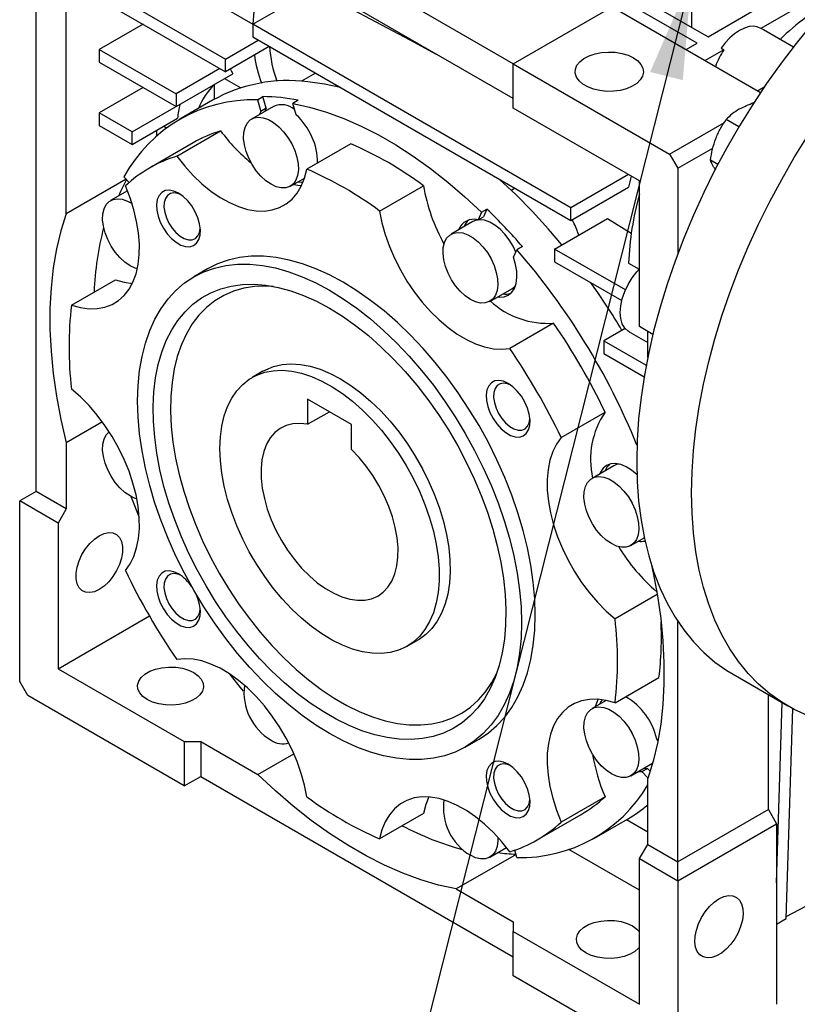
# Model space of a CAD drawing. Header units: millimetres. Extents: x 25 to 1092, y 25 to 838.
# Tile 6 of 11: x 739 to 839, y 630 to 757. Entities that reach past the tile are written whole.
import ezdxf

# ---------------------------------------------------------------- set-up
doc = ezdxf.new("R2010")
doc.units = ezdxf.units.MM
doc.header["$LTSCALE"] = 4
doc.linetypes.add('SLD-Solid', pattern=[0])
doc.layers.add('TEXT', color=140, linetype='SLD-Solid', lineweight=25)
doc.dimstyles.new('SLDDIMSTYLE0', dxfattribs={"dimtxt": 0.18, "dimasz": 13.208, "dimexe": 0, "dimexo": 0.0625, "dimgap": 0, "dimtad": 0, "dimtih": 1, "dimtoh": 1, "dimdec": 0, "dimrnd": 1e-09, "dimzin": 0, "dimdsep": 46, "dimtxsty": 'Standard', "dimsah": 1, "dimcen": 0.09, "dimadec": 0, "dimazin": 0, "dimtfac": 13.208, "dimtdec": 0, "dimtofl": 0, "dimtmove": 0, "dimatfit": 3, "dimfxl": 0, "dimfrac": 2, "dimtolj": 1, "dimtzin": 0, "dimarcsym": 0})

msp = doc.modelspace()

# ---------------------------------------------------------------- linework, layer by layer
for p, q in [((802.321, 751.389), (762.016, 774.657)), ((802.321, 746.898), (762.016, 770.166)), ((801.26, 769.962), (827.423, 754.859)), ((826.009, 754.042), (799.846, 769.146)), ((754.604, 764.659), (768.745, 756.495)), ((847.401, 763.534), (834.218, 755.924)), ((740.802, 696.267), (740.802, 762.406)), ((825.302, 762.614), (825.302, 756.083)), ((748.934, 761.386), (765.198, 751.997)), ((768.733, 756.488), (776.658, 761.063)), ((744.692, 732.059), (744.692, 760.161)), ((748.934, 759.753), (765.198, 750.364)), ((802.321, 751.389), (815.049, 758.737)), ((815.049, 758.737), (834.204, 747.679)), ((827.423, 754.859), (833.08, 758.124)), ((754.592, 756.486), (748.934, 753.22)), ((809.745, 732.812), (768.733, 756.488)), ((768.733, 756.488), (768.733, 754.855)), ((834.218, 755.924), (833.865, 756.128)), ((838.429, 753.545), (834.592, 755.76)), ((765.198, 751.997), (769.441, 754.447)), ((768.733, 754.855), (809.745, 731.179)), ((824.595, 753.226), (826.009, 754.042)), ((748.934, 753.22), (748.934, 751.587)), ((748.934, 753.22), (758.834, 747.505)), ((770.855, 753.63), (765.198, 750.364)), ((829.466, 753.181), (827.07, 751.797)), ((829.113, 753.385), (829.466, 753.181)), ((748.934, 751.587), (758.834, 745.872)), ((765.198, 750.364), (765.198, 751.997)), ((764.491, 750.772), (758.834, 747.505)), ((802.321, 745.673), (802.321, 751.389)), ((802.321, 751.389), (822.473, 739.755)), ((758.834, 745.872), (766.147, 750.094)), ((765.097, 749.488), (767.19, 748.28)), ((776.833, 750.179), (775.025, 749.136)), ((754.592, 748.321), (748.934, 745.055)), ((763.783, 748.72), (763.775, 748.725)), ((763.783, 746.817), (763.783, 748.72)), ((833.787, 747.919), (834.734, 748.466)), ((758.834, 747.505), (758.834, 745.872)), ((763.552, 746.686), (759.309, 744.237)), ((769.325, 746.742), (770.032, 747.15)), ((769.325, 746.742), (769.769, 745.246)), ((770.476, 745.654), (770.032, 747.15)), ((774.605, 746.698), (773.898, 746.29)), ((753.177, 742.606), (759.365, 746.178)), ((759.364, 746.179), (759.365, 746.178)), ((771.411, 745.895), (768.583, 744.262)), ((769.769, 745.246), (769.558, 744.825)), ((770.476, 745.654), (769.769, 745.246)), ((770.476, 745.654), (770.265, 745.234)), ((774.342, 744.794), (773.898, 746.29)), ((818.584, 736.285), (802.321, 745.673)), ((748.934, 745.055), (748.934, 743.422)), ((753.177, 742.606), (748.934, 745.055)), ((753.177, 740.973), (759.039, 744.357)), ((831.413, 743.26), (829.774, 744.206)), ((748.934, 743.422), (753.177, 740.973)), ((753.177, 740.973), (753.177, 742.606)), ((756.359, 742.108), (756.359, 742.809)), ((757.274, 743.338), (757.627, 743.135)), ((758.934, 739.47), (764.591, 742.736)), ((822.473, 739.755), (829.537, 743.833)), ((761.059, 741.206), (755.402, 737.94)), ((781.372, 741.075), (775.715, 737.809)), ((823.534, 737.918), (828.054, 740.527)), ((822.473, 739.755), (823.534, 737.918)), ((828.685, 738.395), (827.733, 738.945)), ((823.534, 737.918), (823.534, 726.935)), ((752.41, 736.514), (744.692, 732.059)), ((752.809, 736.094), (752.129, 736.812)), ((773.582, 735.602), (775.416, 736.66)), ((775.265, 736.573), (775.381, 736.558)), ((817.172, 737.1), (809.745, 732.812)), ((818.584, 717.504), (818.584, 736.285)), ((752.569, 735.014), (750.405, 733.765)), ((785.086, 732.399), (790.743, 735.665)), ((802.539, 735.339), (802.074, 735.071)), ((809.745, 731.179), (817.182, 735.472)), ((798.217, 732.25), (798.924, 732.659)), ((798.924, 732.659), (798.479, 731.676)), ((809.745, 731.179), (809.745, 732.812)), ((798.217, 732.25), (797.772, 731.268)), ((797.772, 731.268), (798.479, 731.676)), ((807.624, 727.505), (814.461, 731.452)), ((814.461, 731.452), (817.523, 729.545)), ((797.118, 731.055), (794.29, 729.422)), ((802.345, 726.441), (802.79, 727.423)), ((803.497, 727.831), (802.79, 727.423)), ((816.77, 722.225), (807.624, 727.505)), ((807.624, 727.505), (807.624, 725.872)), ((762.902, 724.949), (761.134, 723.929)), ((807.624, 725.872), (816.305, 720.86)), ((817.182, 725.675), (818.53, 724.896)), ((745.357, 720.279), (751.014, 723.544)), ((799.289, 720.762), (802.118, 722.394)), ((807.523, 717.952), (801.867, 714.686)), ((816.739, 717.254), (813.988, 715.666)), ((820.311, 716.508), (818.584, 717.504)), ((819.645, 716.892), (818.584, 717.504)), ((817.249, 716.822), (819.645, 715.439)), ((820.311, 716.507), (819.645, 716.892)), ((819.645, 713.515), (819.645, 716.892)), ((813.988, 715.666), (813.988, 714.032)), ((813.988, 715.666), (819.449, 712.513)), ((813.988, 714.032), (819.184, 711.033)), ((770.048, 711.754), (768.633, 710.938)), ((781.461, 704.886), (775.804, 708.151)), ((775.804, 708.151), (775.804, 704.92)), ((775.804, 704.92), (778.603, 706.536)), ((808.493, 703.208), (814.15, 706.474)), ((749.341, 705.211), (744.692, 702.527)), ((781.461, 701.654), (781.461, 704.886)), ((744.692, 702.527), (744.692, 694.021)), ((815.295, 699.571), (812.467, 697.938)), ((740.802, 696.267), (738.681, 695.042)), ((744.692, 694.021), (740.802, 696.267)), ((738.681, 671.77), (738.681, 695.042)), ((743.631, 692.184), (738.681, 695.042)), ((744.692, 694.021), (743.631, 692.184)), ((743.631, 692.184), (743.631, 673.404)), ((817.467, 689.277), (819.204, 690.28)), ((820.876, 682.954), (815.444, 679.818)), ((743.631, 673.404), (755.401, 680.199)), ((823.534, 648.507), (823.534, 679.498)), ((788.632, 676.296), (790.046, 677.112)), ((743.631, 673.404), (759.894, 664.015)), ((739.742, 669.933), (738.681, 671.77)), ((815.444, 668.997), (821.101, 672.262)), ((830.659, 672.684), (837.731, 668.602)), ((759.894, 658.299), (739.742, 669.933)), ((814.302, 669.312), (812.467, 668.252)), ((814.196, 669.333), (814.15, 669.224)), ((835.201, 655.242), (835.201, 670.062)), ((836.262, 645.807), (836.977, 669.037)), ((837.509, 641.208), (838.342, 668.263)), ((759.894, 664.015), (759.894, 658.299)), ((759.894, 664.015), (762.016, 664.015)), ((762.016, 664.015), (762.016, 659.524)), ((762.016, 664.015), (769.381, 659.763)), ((796.131, 663.305), (797.899, 664.326)), ((820.971, 664.141), (820.807, 664.315)), ((769.381, 659.763), (774.031, 662.447)), ((817.467, 659.592), (820.27, 661.21)), ((818.442, 660.155), (818.913, 660.127)), ((818.913, 660.127), (819.62, 660.536)), ((818.913, 660.127), (819.67, 659.328)), ((819.149, 660.563), (819.62, 660.536)), ((819.62, 660.536), (819.957, 660.18)), ((759.894, 658.299), (762.016, 659.524)), ((759.894, 658.299), (762.016, 659.524)), ((762.016, 659.524), (802.321, 636.257)), ((819.645, 650.752), (819.645, 659.258)), ((814.15, 656.897), (808.493, 653.632)), ((835.201, 655.242), (823.534, 648.507)), ((835.201, 655.242), (836.262, 653.405)), ((790.743, 654.731), (785.086, 651.466)), ((805.398, 651.335), (811.055, 654.601)), ((812.805, 651.57), (817.048, 654.019)), ((816.929, 653.95), (819.645, 652.382)), ((823.534, 646.057), (836.262, 653.405)), ((836.262, 653.405), (836.262, 630.134)), ((799.289, 649.095), (801.453, 650.344)), ((802.79, 649.064), (802.508, 650.014)), ((818.584, 644.83), (809.489, 650.08)), ((818.584, 648.915), (819.645, 650.752)), ((819.645, 650.752), (823.534, 648.507)), ((802.673, 649.456), (794.955, 645)), ((818.584, 648.915), (823.534, 646.057)), ((818.584, 630.134), (818.584, 648.915)), ((823.534, 646.057), (823.534, 648.507)), ((794.955, 645), (802.321, 640.748)), ((823.534, 646.057), (823.534, 622.786)), ((837.516, 641.434), (843.166, 644.473)), ((836.262, 640.487), (837.509, 641.208)), ((802.321, 640.748), (802.321, 639.523)), ((802.321, 633.807), (802.321, 639.523)), ((802.321, 639.523), (818.584, 630.134)), ((822.473, 622.173), (802.321, 633.807))]:
    msp.add_line(p, q)
at = {"flags": 128}
for points in [[(776.658, 761.063), (788.978, 754.46), (792.39, 752.631)], [(825.302, 696.073), (825.364, 698.761), (825.55, 701.514), (825.861, 704.322), (826.294, 707.177), (826.848, 710.073), (827.523, 712.998), (828.315, 715.946), (829.223, 718.908), (830.244, 721.874), (831.375, 724.837), (832.612, 727.787), (833.953, 730.716), (835.392, 733.615), (836.927, 736.476), (838.552, 739.29), (840.262, 742.049), (842.053, 744.746), (843.919, 747.371), (845.855, 749.918), (847.855, 752.378), (849.914, 754.745), (852.024, 757.012), (854.181, 759.173)], [(842.843, 758.828), (840.784, 756.46), (838.784, 754), (836.848, 751.453), (834.982, 748.828), (833.191, 746.131), (831.48, 743.372), (829.856, 740.558), (828.321, 737.697), (826.882, 734.798), (825.541, 731.869), (824.304, 728.919), (823.173, 725.956), (822.152, 722.99), (821.244, 720.028), (820.452, 717.08), (819.777, 714.155), (819.223, 711.26), (818.79, 708.404), (818.479, 705.596), (818.293, 702.843), (818.231, 700.155)], [(833.865, 756.128), (833.329, 756.22), (832.744, 756.176), (832.125, 755.999), (831.489, 755.692), (830.853, 755.264), (830.234, 754.727), (829.648, 754.095), (829.113, 753.385)], [(834.592, 755.76), (834.529, 755.795), (834.218, 755.924)], [(817.806, 752.165), (818.369, 751.766), (818.781, 751.311), (819.026, 750.817), (819.094, 750.304), (818.981, 749.794), (818.693, 749.308), (818.242, 748.865), (817.645, 748.484), (816.927, 748.18), (816.118, 747.965), (815.251, 747.849), (814.361, 747.836), (813.485, 747.927), (812.658, 748.117), (811.915, 748.4), (811.285, 748.763), (810.795, 749.193), (810.465, 749.67), (810.308, 750.176), (810.33, 750.689), (810.532, 751.19), (810.903, 751.657), (811.43, 752.071), (812.091, 752.416), (812.858, 752.677), (813.7, 752.843), (814.584, 752.908), (815.471, 752.869), (816.327, 752.727), (817.116, 752.489), (817.806, 752.165)], [(780.055, 748.319), (777.96, 748.772), (775.823, 749.069)], [(773.898, 746.29), (776.049, 745.809), (778.236, 745.159), (780.451, 744.342), (782.686, 743.361), (784.932, 742.218), (787.183, 740.919), (789.429, 739.468), (791.663, 737.869), (793.878, 736.129), (796.065, 734.254), (798.217, 732.25)], [(771.083, 735.849), (770.413, 736.309), (769.769, 736.9), (769.171, 737.601), (768.643, 738.386), (768.203, 739.226), (767.867, 740.093), (767.647, 740.953), (767.551, 741.776), (767.583, 742.533), (767.741, 743.196), (768.021, 743.741), (768.411, 744.148), (768.897, 744.403), (769.462, 744.496), (770.086, 744.424), (770.746, 744.19), (771.419, 743.802), (772.079, 743.274), (772.703, 742.626), (773.268, 741.88), (773.755, 741.063), (774.144, 740.206), (774.424, 739.339), (774.582, 738.493), (774.614, 737.699), (774.518, 736.986), (774.299, 736.379), (773.963, 735.901), (773.522, 735.569), (772.994, 735.394), (772.397, 735.383), (771.752, 735.537), (771.083, 735.849)], [(758.934, 739.47), (759.96, 738.184), (761.045, 736.997), (762.176, 735.922), (763.34, 734.972), (764.523, 734.158), (765.712, 733.489), (766.892, 732.974), (768.049, 732.619), (769.171, 732.427), (770.243, 732.402), (771.253, 732.543), (772.189, 732.848), (773.04, 733.315), (773.797, 733.937), (774.449, 734.707), (774.991, 735.617), (775.414, 736.655), (775.715, 737.809)], [(804.777, 732.355), (802.64, 734.524), (800.545, 736.491)], [(745.357, 720.279), (746.507, 719.962), (747.618, 719.81), (748.676, 719.824), (749.67, 720.004), (750.586, 720.348), (751.416, 720.852), (752.149, 721.511), (752.775, 722.315), (753.289, 723.256), (753.684, 724.323), (753.955, 725.503), (754.099, 726.783), (754.114, 728.147), (754.001, 729.578), (753.76, 731.062), (753.394, 732.579), (752.908, 734.112), (752.308, 735.644)], [(759.15, 734.71), (758.542, 734.984), (757.963, 735.094), (757.439, 735.032), (756.995, 734.803), (756.651, 734.416), (756.425, 733.891), (756.326, 733.251), (756.359, 732.527), (756.523, 731.752), (756.809, 730.962), (757.205, 730.195), (757.692, 729.487), (758.247, 728.87), (758.845, 728.373), (759.456, 728.02), (760.054, 727.827), (760.609, 727.803), (761.096, 727.95), (761.491, 728.259), (761.778, 728.718), (761.942, 729.304), (761.975, 729.99), (761.876, 730.744), (761.649, 731.531), (761.306, 732.314), (760.862, 733.056), (760.338, 733.722), (759.758, 734.282), (759.15, 734.71)], [(773.97, 735.825), (774.827, 735.693), (775.02, 735.676)], [(774.558, 736.165), (775.012, 736.137), (775.231, 736.154)], [(752.905, 725.352), (752.236, 725.812), (751.591, 726.403), (750.994, 727.104), (750.465, 727.889), (750.025, 728.729), (749.689, 729.596), (749.469, 730.456), (749.374, 731.279), (749.406, 732.036), (749.564, 732.699), (749.843, 733.244), (750.233, 733.651), (750.72, 733.906), (751.285, 733.999), (751.909, 733.927), (752.569, 733.693), (753.161, 733.359)], [(759.401, 734.552), (759.087, 734.673), (758.574, 734.754), (758.118, 734.671), (757.744, 734.429), (757.471, 734.04), (757.314, 733.527), (757.283, 732.916), (757.377, 732.241), (757.594, 731.538), (757.919, 730.844), (758.337, 730.198), (758.825, 729.634), (759.356, 729.182), (759.902, 728.867), (760.433, 728.706), (760.92, 728.707), (761.338, 728.871), (761.664, 729.188), (761.88, 729.642), (761.968, 730.106)], [(744.692, 732.059), (743.995, 729.849), (743.434, 727.517), (743.012, 725.071), (742.729, 722.521), (742.588, 719.874), (742.588, 717.141), (742.729, 714.331), (743.012, 711.454), (743.434, 708.521), (743.995, 705.542), (744.692, 702.527)], [(785.086, 732.399), (785.387, 730.898), (785.81, 729.371), (786.352, 727.836), (787.004, 726.312), (787.761, 724.817), (788.612, 723.367), (789.548, 721.981), (790.558, 720.674), (791.63, 719.462), (792.752, 718.359), (793.909, 717.378), (795.089, 716.53), (796.278, 715.826), (797.461, 715.274), (798.625, 714.881), (799.756, 714.65), (800.841, 714.585), (801.867, 714.686)], [(802.641, 727.095), (802.29, 727.856), (801.803, 728.672), (801.238, 729.418), (800.614, 730.067), (799.954, 730.595), (799.282, 730.983), (798.622, 731.217), (797.998, 731.289), (797.432, 731.195), (797.118, 731.055)], [(808.574, 728.053), (806.861, 730.069), (804.777, 732.355)], [(796.789, 721.009), (796.12, 721.469), (795.475, 722.06), (794.878, 722.761), (794.35, 723.545), (793.909, 724.386), (793.573, 725.252), (793.353, 726.113), (793.258, 726.936), (793.29, 727.693), (793.448, 728.356), (793.728, 728.901), (794.117, 729.308), (794.604, 729.563), (795.169, 729.656), (795.793, 729.584), (796.453, 729.35), (797.125, 728.962), (797.785, 728.434), (798.409, 727.785), (798.975, 727.039), (799.461, 726.223), (799.851, 725.366), (800.13, 724.498), (800.289, 723.653), (800.321, 722.859), (800.225, 722.146), (800.005, 721.539), (799.669, 721.061), (799.229, 720.729), (798.701, 720.554), (798.103, 720.543), (797.458, 720.697), (796.789, 721.009)], [(780.4, 723.216), (778.635, 724.163), (776.878, 724.959), (775.14, 725.6), (773.428, 726.084), (771.752, 726.407), (770.119, 726.569), (768.54, 726.568), (767.02, 726.404), (765.569, 726.078), (764.193, 725.592), (762.902, 724.949)], [(800.265, 721.325), (800.513, 721.299), (801.126, 721.346), (801.667, 721.557), (802.117, 721.924), (802.462, 722.436), (802.69, 723.075), (802.794, 723.821), (802.769, 724.649), (802.618, 725.532), (802.345, 726.441)], [(753.848, 724.956), (753.574, 725.04), (752.905, 725.352)], [(778.633, 722.196), (780.398, 721.104), (782.155, 719.872), (783.893, 718.506), (785.605, 717.013), (787.281, 715.401), (788.914, 713.678), (790.493, 711.853), (792.013, 709.935), (793.464, 707.934), (794.84, 705.859), (796.133, 703.723), (797.337, 701.535), (798.445, 699.306), (799.453, 697.049), (800.354, 694.774), (801.145, 692.493), (801.821, 690.218), (802.379, 687.96), (802.816, 685.731), (803.129, 683.543), (803.318, 681.405), (803.381, 679.33), (803.318, 677.328), (803.129, 675.408), (802.816, 673.582), (802.379, 671.857), (801.821, 670.243), (801.145, 668.749), (800.354, 667.381), (799.453, 666.147), (798.445, 665.053), (797.337, 664.104), (796.133, 663.306), (794.84, 662.662), (793.464, 662.176), (792.013, 661.851), (790.493, 661.687), (788.914, 661.686), (787.281, 661.847), (785.605, 662.171), (783.893, 662.654), (782.155, 663.296), (780.398, 664.092), (778.633, 665.038), (776.867, 666.13), (775.111, 667.362), (773.372, 668.728), (771.66, 670.221), (769.984, 671.833), (768.352, 673.556), (766.772, 675.381), (765.252, 677.299), (763.801, 679.3), (762.426, 681.375), (761.133, 683.511), (759.929, 685.699), (758.82, 687.928), (757.813, 690.185), (756.911, 692.46), (756.12, 694.741), (755.444, 697.016), (754.886, 699.274), (754.45, 701.503), (754.136, 703.692), (753.947, 705.829), (753.884, 707.904), (753.947, 709.907), (754.136, 711.826), (754.45, 713.653), (754.886, 715.377), (755.444, 716.991), (756.12, 718.485), (756.911, 719.853), (757.813, 721.087), (758.82, 722.181), (759.929, 723.13), (761.133, 723.928), (762.426, 724.572), (763.801, 725.058), (765.252, 725.383), (766.772, 725.547), (768.352, 725.548), (769.984, 725.387), (771.66, 725.063), (773.372, 724.58), (775.111, 723.938), (776.867, 723.142), (778.633, 722.196)], [(817.249, 716.822), (817.115, 716.907), (816.686, 717.32), (816.369, 717.876), (816.175, 718.557), (816.109, 719.341), (816.175, 720.2), (816.369, 721.106), (816.686, 722.028), (817.115, 722.935), (817.641, 723.797), (818.247, 724.584), (818.584, 724.953)], [(751.014, 723.544), (752.164, 723.228), (753.207, 723.08)], [(778.633, 719.873), (780.312, 718.832), (781.982, 717.653), (783.634, 716.343), (785.258, 714.909), (786.846, 713.358), (788.39, 711.7), (789.88, 709.943), (791.308, 708.097), (792.668, 706.171), (793.95, 704.178), (795.15, 702.126), (796.258, 700.028), (797.271, 697.895), (798.182, 695.739), (798.986, 693.571), (799.679, 691.403), (800.257, 689.247), (800.717, 687.115), (801.056, 685.019), (801.273, 682.97), (801.366, 680.979), (801.335, 679.057), (801.18, 677.214), (800.902, 675.461), (800.502, 673.807), (799.982, 672.261), (799.347, 670.832), (798.598, 669.528), (797.74, 668.355), (796.777, 667.32), (795.716, 666.428), (794.561, 665.685), (793.319, 665.095), (791.997, 664.66), (790.602, 664.384), (789.142, 664.267), (787.624, 664.311), (786.057, 664.514), (784.45, 664.877), (782.811, 665.396), (781.149, 666.07), (779.473, 666.894), (777.792, 667.864), (776.117, 668.975), (774.455, 670.22), (772.816, 671.593), (771.208, 673.087), (769.641, 674.692), (768.124, 676.401), (766.663, 678.204), (765.268, 680.091), (763.946, 682.052), (762.704, 684.076), (761.55, 686.152), (760.488, 688.269), (759.526, 690.415), (758.668, 692.579), (757.919, 694.748), (757.283, 696.911), (756.764, 699.057), (756.364, 701.172), (756.086, 703.246), (755.931, 705.268), (755.9, 707.226), (755.993, 709.109), (756.209, 710.908), (756.549, 712.613), (757.008, 714.214), (757.586, 715.702), (758.279, 717.07), (759.083, 718.31), (759.994, 719.414), (761.007, 720.378), (762.116, 721.196), (763.315, 721.863), (764.598, 722.376), (765.957, 722.732), (767.386, 722.929), (768.876, 722.965), (770.419, 722.842), (772.007, 722.558), (773.632, 722.117), (775.283, 721.52), (776.953, 720.771), (778.633, 719.873)], [(771.392, 722.686), (770.429, 722.732), (768.967, 722.671), (767.568, 722.448), (766.241, 722.065), (764.993, 721.524), (763.831, 720.827), (762.762, 719.979), (761.792, 718.985), (760.927, 717.85), (760.171, 716.581), (759.528, 715.186), (759.004, 713.671), (758.6, 712.046), (758.319, 710.32), (758.162, 708.504), (758.13, 706.607), (758.225, 704.64), (758.444, 702.614), (758.787, 700.542), (759.251, 698.434), (759.835, 696.304), (760.535, 694.163), (761.346, 692.024), (762.264, 689.898), (763.285, 687.799), (764.401, 685.737), (765.607, 683.725), (766.895, 681.775), (768.259, 679.897), (769.691, 678.102), (771.182, 676.401), (772.723, 674.803), (774.307, 673.318), (775.923, 671.953), (777.563, 670.718), (779.217, 669.618), (780.876, 668.66), (782.531, 667.85), (784.171, 667.192), (785.787, 666.69), (787.371, 666.347), (788.912, 666.165), (790.403, 666.145), (791.834, 666.287), (793.198, 666.59), (794.487, 667.053), (795.693, 667.673), (796.809, 668.445), (797.829, 669.367), (798.748, 670.432), (799.559, 671.635), (800.185, 672.81)], [(797.899, 664.326), (797.9, 664.327), (799.104, 665.125), (800.213, 666.073), (801.22, 667.168), (802.122, 668.402), (802.913, 669.769), (803.589, 671.264), (804.147, 672.878), (804.584, 674.602), (804.897, 676.429), (805.086, 678.348), (805.149, 680.35), (805.086, 682.426), (804.897, 684.563), (804.584, 686.752), (804.147, 688.981), (803.589, 691.239), (802.913, 693.514), (802.122, 695.794), (801.22, 698.069), (800.213, 700.327), (799.104, 702.555), (797.9, 704.743), (796.607, 706.88), (795.232, 708.954), (793.781, 710.955), (792.261, 712.874), (790.681, 714.699), (789.049, 716.422), (787.373, 718.034), (785.661, 719.526), (783.923, 720.892), (782.166, 722.124), (780.4, 723.216)], [(802.118, 722.394), (802.498, 722.694), (802.625, 722.842)], [(770.048, 711.754), (770.405, 711.946), (771.416, 712.353), (772.503, 712.602), (773.656, 712.691), (774.865, 712.62), (776.12, 712.389), (777.41, 712), (778.723, 711.457), (780.047, 710.764)], [(764.491, 701.781), (764.553, 703.275), (764.739, 704.683), (765.047, 705.994), (765.474, 707.197), (766.017, 708.28), (766.671, 709.234), (767.43, 710.051), (768.287, 710.724), (769.236, 711.246), (770.267, 711.613), (771.371, 711.823), (772.539, 711.872), (773.761, 711.761), (775.026, 711.49), (776.322, 711.062), (777.639, 710.481), (778.964, 709.752), (780.287, 708.881), (781.595, 707.876), (782.877, 706.745), (784.121, 705.499), (785.317, 704.149), (786.455, 702.706), (787.524, 701.184), (788.515, 699.594), (789.419, 697.953), (790.228, 696.273), (790.935, 694.57), (791.534, 692.858), (792.02, 691.153), (792.388, 689.47), (792.635, 687.823), (792.759, 686.227), (792.759, 684.696), (792.635, 683.244), (792.388, 681.883), (792.02, 680.624), (791.534, 679.48), (790.935, 678.46), (790.228, 677.574), (789.419, 676.828), (788.515, 676.23), (787.524, 675.785), (786.455, 675.496), (785.317, 675.367), (784.121, 675.398), (782.877, 675.589), (781.595, 675.939), (780.287, 676.443), (778.964, 677.099), (777.639, 677.9), (776.322, 678.839), (775.026, 679.908), (773.761, 681.098), (772.539, 682.397), (771.371, 683.796), (770.267, 685.28), (769.236, 686.838), (768.287, 688.455), (767.43, 690.117), (766.671, 691.811), (766.017, 693.52), (765.474, 695.23), (765.047, 696.926), (764.739, 698.593), (764.553, 700.216), (764.491, 701.781)], [(780.047, 710.764), (781.371, 709.928), (782.684, 708.956), (783.973, 707.856), (785.228, 706.638), (786.438, 705.312), (787.591, 703.891), (788.678, 702.388), (789.689, 700.814), (790.615, 699.184), (791.449, 697.512), (792.182, 695.813), (792.809, 694.102), (793.323, 692.394), (793.721, 690.704), (793.999, 689.047), (794.154, 687.437), (794.185, 685.889), (794.092, 684.415), (793.875, 683.03), (793.537, 681.745), (793.081, 680.571), (792.509, 679.52), (791.829, 678.599), (791.044, 677.817), (790.163, 677.182), (790.046, 677.112)], [(801.65, 710.175), (801.042, 710.45), (800.463, 710.559), (799.939, 710.497), (799.495, 710.268), (799.151, 709.881), (798.925, 709.356), (798.826, 708.716), (798.859, 707.992), (799.023, 707.217), (799.309, 706.427), (799.705, 705.661), (800.192, 704.952), (800.747, 704.335), (801.345, 703.838), (801.956, 703.485), (802.554, 703.292), (803.109, 703.268), (803.596, 703.415), (803.991, 703.725), (804.278, 704.183), (804.442, 704.769), (804.475, 705.455), (804.376, 706.209), (804.149, 706.996), (803.806, 707.779), (803.362, 708.521), (802.838, 709.188), (802.258, 709.748), (801.65, 710.175)], [(801.901, 710.018), (801.587, 710.139), (801.074, 710.219), (800.618, 710.136), (800.244, 709.894), (799.971, 709.506), (799.814, 708.992), (799.783, 708.382), (799.877, 707.706), (800.094, 707.003), (800.419, 706.31), (800.837, 705.663), (801.325, 705.099), (801.856, 704.647), (802.402, 704.332), (802.933, 704.171), (803.42, 704.172), (803.838, 704.336), (804.164, 704.653), (804.38, 705.107), (804.468, 705.571)], [(752.308, 686.067), (752.908, 686.905), (753.394, 687.877), (753.76, 688.972), (754.001, 690.177), (754.114, 691.478), (754.099, 692.859), (753.955, 694.305), (753.684, 695.798), (753.289, 697.321), (752.775, 698.855), (752.149, 700.383), (751.416, 701.887), (750.586, 703.349), (749.67, 704.752), (748.676, 706.079), (747.618, 707.315), (746.507, 708.446), (745.357, 709.457)], [(775.804, 704.92), (774.824, 705.026), (773.897, 704.969), (773.039, 704.749), (772.261, 704.369), (771.575, 703.836), (770.989, 703.155), (770.513, 702.338), (770.154, 701.396), (769.916, 700.342), (769.804, 699.192), (769.817, 697.962), (769.958, 696.669), (770.222, 695.333), (770.608, 693.972), (771.108, 692.606), (771.716, 691.255), (772.424, 689.937), (773.22, 688.672), (774.094, 687.478), (775.034, 686.373), (776.024, 685.371), (777.053, 684.487), (778.103, 683.734), (779.162, 683.123), (780.213, 682.663), (781.241, 682.359), (782.232, 682.217), (783.171, 682.239), (784.045, 682.423), (784.842, 682.768), (785.549, 683.269), (786.157, 683.918), (786.658, 684.706), (787.043, 685.623), (787.308, 686.653), (787.448, 687.784), (787.462, 688.998), (787.349, 690.278), (787.111, 691.607), (786.752, 692.964), (786.276, 694.33), (785.691, 695.687), (785.004, 697.013), (784.226, 698.291), (783.368, 699.502), (782.442, 700.628), (781.461, 701.654)], [(752.905, 695.667), (752.236, 696.127), (751.591, 696.718), (750.994, 697.419), (750.465, 698.203), (750.025, 699.044), (749.689, 699.91), (749.469, 700.771), (749.374, 701.594), (749.406, 702.351), (749.564, 703.014), (749.843, 703.559), (750.21, 703.948)], [(808.493, 703.208), (807.893, 702.37), (807.407, 701.398), (807.041, 700.303), (806.8, 699.098), (806.687, 697.797), (806.702, 696.416), (806.846, 694.97), (807.117, 693.477), (807.512, 691.954), (808.025, 690.42), (808.652, 688.892), (809.385, 687.388), (810.214, 685.926), (811.131, 684.523), (812.125, 683.196), (813.183, 681.96), (814.294, 680.829), (815.444, 679.818)], [(818.257, 698.441), (817.573, 699.008), (816.868, 699.443), (816.171, 699.726), (815.503, 699.848), (814.888, 699.805), (814.345, 699.599), (813.892, 699.236), (813.544, 698.728), (813.443, 698.501)], [(815.937, 699.786), (815.61, 699.711), (815.295, 699.571)], [(818.231, 700.155), (818.293, 697.538), (818.479, 695.002), (818.79, 692.552), (819.223, 690.196), (819.777, 687.941), (820.452, 685.794), (821.244, 683.761), (822.152, 681.847), (823.173, 680.06), (824.304, 678.403), (825.541, 676.881), (826.882, 675.5), (828.321, 674.263), (829.856, 673.174), (830.659, 672.684)], [(814.967, 689.525), (814.298, 689.985), (813.653, 690.576), (813.055, 691.276), (812.527, 692.061), (812.087, 692.902), (811.751, 693.768), (811.531, 694.628), (811.435, 695.452), (811.467, 696.209), (811.626, 696.872), (811.905, 697.416), (812.295, 697.824), (812.781, 698.078), (813.347, 698.172), (813.971, 698.1), (814.631, 697.866), (815.303, 697.478), (815.963, 696.95), (816.587, 696.301), (817.152, 695.555), (817.639, 694.739), (818.029, 693.881), (818.308, 693.014), (818.466, 692.168), (818.498, 691.375), (818.403, 690.661), (818.183, 690.055), (817.847, 689.577), (817.407, 689.244), (816.878, 689.069), (816.281, 689.059), (815.636, 689.212), (814.967, 689.525)], [(753.79, 695.286), (753.574, 695.355), (752.905, 695.667)], [(840.262, 667.369), (838.552, 668.154), (836.927, 669.092), (835.392, 670.181), (833.953, 671.418), (832.612, 672.799), (831.375, 674.321), (830.244, 675.977), (829.223, 677.765), (828.315, 679.678), (827.523, 681.712), (826.848, 683.859), (826.294, 686.114), (825.861, 688.469), (825.55, 690.919), (825.364, 693.456), (825.302, 696.073)], [(754.091, 692.996), (753.184, 695.263), (753.063, 695.58)], [(748.934, 683.61), (748.309, 683.325), (747.712, 683.205), (747.168, 683.253), (746.701, 683.469), (746.332, 683.843), (746.076, 684.358), (745.945, 684.992), (745.945, 685.718), (746.076, 686.503), (746.332, 687.313), (746.701, 688.113), (747.168, 688.868), (747.712, 689.545), (748.309, 690.114), (748.934, 690.551), (749.559, 690.836), (750.157, 690.956), (750.701, 690.908), (751.167, 690.692), (751.537, 690.318), (751.792, 689.803), (751.923, 689.169), (751.923, 688.443), (751.792, 687.658), (751.537, 686.848), (751.167, 686.048), (750.701, 685.293), (750.157, 684.616), (749.559, 684.047), (748.934, 683.61)], [(819.149, 690.249), (819.186, 690.243), (819.213, 690.24)], [(820.126, 686.768), (820.342, 685.774), (820.903, 682.795), (821.325, 679.862), (821.607, 676.985), (821.748, 674.175), (821.748, 671.442), (821.607, 668.796), (821.325, 666.245), (820.903, 663.799), (820.342, 661.467), (819.645, 659.258)], [(759.15, 685.632), (758.542, 685.907), (757.963, 686.016), (757.439, 685.955), (756.995, 685.725), (756.651, 685.339), (756.425, 684.813), (756.326, 684.173), (756.359, 683.449), (756.523, 682.674), (756.809, 681.885), (757.205, 681.118), (757.692, 680.409), (758.247, 679.792), (758.845, 679.296), (759.456, 678.943), (760.054, 678.75), (760.609, 678.726), (761.096, 678.872), (761.491, 679.182), (761.778, 679.64), (761.942, 680.227), (761.975, 680.913), (761.876, 681.667), (761.649, 682.454), (761.386, 683.077)], [(759.401, 685.475), (759.087, 685.596), (758.574, 685.676), (758.118, 685.593), (757.744, 685.351), (757.471, 684.963), (757.314, 684.45), (757.283, 683.839), (757.377, 683.164), (757.594, 682.46), (757.919, 681.767), (758.337, 681.121), (758.825, 680.556), (759.356, 680.104), (759.902, 679.789), (760.433, 679.628), (760.92, 679.63), (761.338, 679.793), (761.664, 680.111), (761.88, 680.564), (761.968, 681.029)], [(775.715, 656.876), (775.414, 658.377), (774.991, 659.904), (774.449, 661.439), (773.797, 662.963), (773.04, 664.459), (772.189, 665.908), (771.253, 667.294), (770.243, 668.601), (769.171, 669.813), (768.049, 670.916), (766.892, 671.897), (765.712, 672.745), (764.523, 673.449), (763.34, 674.001), (762.176, 674.395), (761.045, 674.625), (759.96, 674.691), (758.934, 674.589)], [(761.132, 672.894), (761.691, 672.495), (762.094, 672.038), (762.324, 671.543), (762.371, 671.03), (762.232, 670.524), (761.913, 670.045), (761.429, 669.615), (760.801, 669.252), (760.056, 668.973), (759.227, 668.789), (758.349, 668.709), (757.462, 668.736), (756.604, 668.868), (755.812, 669.101), (755.121, 669.424), (754.562, 669.823), (754.159, 670.28), (753.929, 670.775), (753.882, 671.287), (754.021, 671.794), (754.34, 672.273), (754.824, 672.703), (755.452, 673.066), (756.197, 673.345), (757.027, 673.529), (757.904, 673.609), (758.791, 673.582), (759.65, 673.449), (760.441, 673.216), (761.132, 672.894)], [(767.551, 670.486), (767.337, 670.749), (765.826, 672.67)], [(815.444, 668.997), (814.294, 669.313), (813.183, 669.465), (812.125, 669.451), (811.131, 669.271), (810.214, 668.927), (809.385, 668.423), (808.652, 667.765), (808.025, 666.96), (807.512, 666.019), (807.117, 664.952), (806.846, 663.772), (806.702, 662.492), (806.687, 661.129), (806.8, 659.697), (807.041, 658.213), (807.407, 656.696), (807.893, 655.163), (808.493, 653.632)], [(813.251, 669.461), (813.168, 669.284), (812.855, 668.476)], [(813.77, 669.405), (813.645, 669.222), (813.443, 668.816)], [(814.967, 659.84), (814.298, 660.3), (813.653, 660.891), (813.055, 661.591), (812.527, 662.376), (812.087, 663.217), (811.751, 664.083), (811.531, 664.943), (811.435, 665.767), (811.467, 666.523), (811.626, 667.186), (811.905, 667.731), (812.295, 668.138), (812.781, 668.393), (813.347, 668.486), (813.971, 668.415), (814.631, 668.18), (815.303, 667.792), (815.963, 667.265), (816.587, 666.616), (817.152, 665.87), (817.639, 665.053), (818.029, 664.196), (818.308, 663.329), (818.466, 662.483), (818.498, 661.689), (818.403, 660.976), (818.183, 660.37), (817.847, 659.891), (817.407, 659.559), (816.878, 659.384), (816.281, 659.373), (815.636, 659.527), (814.967, 659.84)], [(801.65, 661.098), (801.042, 661.372), (800.463, 661.481), (799.939, 661.42), (799.495, 661.19), (799.151, 660.804), (798.925, 660.279), (798.826, 659.639), (798.859, 658.914), (799.023, 658.139), (799.309, 657.35), (799.705, 656.583), (800.192, 655.875), (800.747, 655.258), (801.345, 654.761), (801.956, 654.408), (802.554, 654.215), (803.109, 654.191), (803.596, 654.337), (803.991, 654.647), (804.278, 655.106), (804.442, 655.692), (804.475, 656.378), (804.376, 657.132), (804.149, 657.919), (803.806, 658.701), (803.362, 659.444), (802.838, 660.11), (802.258, 660.67), (801.65, 661.098)], [(801.901, 660.94), (801.587, 661.061), (801.074, 661.142), (800.618, 661.059), (800.244, 660.816), (799.971, 660.428), (799.814, 659.915), (799.783, 659.304), (799.877, 658.629), (800.094, 657.926), (800.419, 657.232), (800.837, 656.586), (801.325, 656.022), (801.856, 655.57), (802.402, 655.255), (802.933, 655.094), (803.42, 655.095), (803.838, 655.259), (804.164, 655.576), (804.38, 656.03), (804.468, 656.494)], [(794.955, 645), (792.693, 645.501), (790.393, 646.181), (788.064, 647.038), (785.714, 648.068), (783.352, 649.269), (780.985, 650.635), (778.622, 652.163), (776.272, 653.845), (773.943, 655.677), (771.643, 657.652), (769.381, 659.763)], [(801.867, 649.805), (800.841, 651.091), (799.756, 652.278), (798.625, 653.353), (797.461, 654.303), (796.278, 655.118), (795.089, 655.786), (793.909, 656.301), (792.752, 656.656), (791.63, 656.848), (790.558, 656.873), (789.548, 656.732), (788.612, 656.427), (787.761, 655.96), (787.004, 655.338), (786.352, 654.568), (785.81, 653.658), (785.387, 652.62), (785.086, 651.466)], [(791.438, 656.864), (791.044, 655.886), (790.743, 654.731)], [(800.316, 651.686), (800.321, 651.192), (800.225, 650.479), (800.005, 649.873), (799.669, 649.394), (799.229, 649.062), (798.701, 648.887), (798.103, 648.876), (797.458, 649.03), (796.789, 649.342)], [(828.837, 643.73), (829.464, 644.018), (830.064, 644.147), (830.615, 644.112), (831.092, 643.914), (831.478, 643.562), (831.755, 643.069), (831.913, 642.456), (831.945, 641.749), (831.849, 640.975), (831.631, 640.167), (831.298, 639.358), (830.864, 638.581), (830.347, 637.867), (829.769, 637.247), (829.152, 636.744), (828.522, 636.381), (827.906, 636.171), (827.327, 636.124), (826.811, 636.241), (826.377, 636.517), (826.044, 636.942), (825.825, 637.498), (825.73, 638.161), (825.762, 638.906), (825.92, 639.7), (826.197, 640.513), (826.582, 641.31), (827.06, 642.06), (827.61, 642.73), (828.211, 643.295), (828.837, 643.73)], [(818.584, 637.513), (818.482, 637.389), (817.998, 636.958), (817.37, 636.596), (816.625, 636.316), (815.795, 636.133), (814.918, 636.052), (814.03, 636.079), (813.172, 636.212), (812.38, 636.445), (811.69, 636.768), (811.131, 637.166), (810.727, 637.623), (810.497, 638.119), (810.451, 638.631), (810.59, 639.137), (810.908, 639.616), (811.392, 640.047), (812.02, 640.409), (812.766, 640.689), (813.595, 640.872), (814.473, 640.953), (815.36, 640.926), (816.218, 640.793), (817.01, 640.56), (817.7, 640.237)], [(817.7, 640.237), (818.259, 639.839), (818.584, 639.492)]]:
    msp.add_lwpolyline(points, dxfattribs=at)
for centre, radius, start, end in [((802.678, 755.074), 33.961, 162.34565, 177.60263), ((861.302, 728.975), 35.463, 119.78144, 133.88734), ((787.629, 754.917), 16.805, 184.35792, 200.10351), ((837.168, 747.921), 9.327, 145.67175, 160.45663), ((785.957, 754.827), 17.168, 187.70014, 200.16558), ((777.889, 755.927), 13.111, 203.30939, 206.41713), ((773.306, 729.247), 19.982, 82.76467, 119.219), ((770.268, 742.181), 9.209, 134.76189, 157.9708), ((768.798, 727.801), 18.949, 88.4058, 151.60495), ((769.745, 720.918), 26.234, 79.32322, 89.37255), ((765.968, 744.057), 6.935, 162.1909, 177.52111), ((772.464, 743.523), 2.595, 50.11925, 113.93229), ((768.714, 738.6), 8.369, 359.99742, 47.74101), ((769.513, 726.536), 16.931, 106.89866, 119.95216), ((782.831, 756.164), 22.649, 216.35999, 230.78175), ((762.7, 697.91), 47.031, 53.39672, 66.60866), ((763.822, 723.356), 16.839, 106.87256, 133.13819), ((757.043, 694.644), 47.031, 53.39672, 66.60866), ((775.369, 724.54), 25.857, 152.48331, 157.65688), ((851.558, 728.018), 35.175, 165.37795, 167.76505), ((814.451, 739.766), 24.06, 189.81396, 208.87399), ((855.157, 724.207), 38.004, 164.22724, 177.78733), ((743.649, 675.716), 79.359, 41.04939, 45.85154), ((797.218, 729.259), 2.084, 74.57801, 159.61064), ((798.157, 729.556), 2.34, 133.80449, 159.02002), ((787.666, 720.377), 39.421, 165.46608, 177.69223), ((734.035, 667.847), 90.976, 22.19867, 40.90922), ((737.588, 669.954), 91.739, 30.86642, 35.44847), ((801.343, 723.98), 2.278, 260.62686, 286.53787), ((792.087, 714.868), 47.042, 173.3951, 186.6049), ((806.737, 728.801), 10.878, 227.31831, 274.14519), ((736.319, 669.19), 86.301, 25.59624, 34.40376), ((730.662, 665.924), 86.301, 25.59624, 34.40376), ((823.155, 700.368), 10.88, 145.86321, 192.67929), ((816.282, 698.106), 2.278, 133.45769, 159.36683), ((818.814, 692.206), 2.395, 261.06948, 281.60857), ((836.496, 701.541), 24.039, 211.08763, 229.27555), ((830.139, 723.351), 86.301, 205.59624, 214.40376), ((756.152, 680.815), 5.674, 33.49838, 58.09828), ((768.714, 674.407), 47.042, 353.3951, 6.6049), ((777.073, 677.529), 44.342, 353.17897, 2.49144), ((774.749, 670.323), 7.152, 172.43943, 239.15639), ((812.63, 662.538), 8.367, 12.25664, 60.01826), ((772.584, 666.338), 2.627, 235.14405, 287.44801), ((834.901, 665.98), 22.652, 189.21939, 203.63997), ((803.331, 667.958), 18.901, 268.35931, 329.66912), ((803.758, 694.631), 47.031, 233.39672, 246.60866), ((800.432, 655.464), 7.123, 171.78423, 239.24397), ((802.588, 669.246), 16.917, 300.03675, 313.11767), ((808.029, 669.625), 18.025, 300.02436, 310.12479), ((806.32, 688.048), 39.411, 242.30937, 254.53988), ((796.979, 665.919), 16.839, 286.87256, 313.13819), ((803.786, 675.396), 25.927, 262.35547, 267.51656)]:
    msp.add_arc(centre, radius, start, end)
for points, knots in [([(831.499, 745.567), (831.154, 745.368), (830.834, 745.148), (830.264, 744.691), (830.009, 744.452), (829.774, 744.206)], [0, 0, 0, 0, 0.5, 0.5, 1, 1, 1, 1]), ([(831.499, 745.567), (832.079, 745.863), (832.675, 746.168), (833.359, 746.396), (833.377, 746.402)], [0, 0, 0, 0, 0.9733778, 1, 1, 1, 1]), ([(828.437, 741.758), (828.524, 741.981), (828.618, 742.201), (828.819, 742.628), (828.926, 742.836), (829.264, 743.446), (829.511, 743.833), (829.774, 744.206)], [0, 0, 0, 0, 0.25, 0.25, 0.5, 0.5, 1, 1, 1, 1]), ([(828.437, 737.675), (828.351, 737.799), (828.271, 737.918), (828.128, 738.146), (828.064, 738.256), (827.892, 738.571), (827.803, 738.764), (827.733, 738.945)], [0, 0, 0, 0, 0.25, 0.25, 0.5, 0.5, 1, 1, 1, 1]), ([(810.752, 729.31), (810.658, 729.574), (810.467, 730.108), (810.177, 730.785), (809.971, 731.178), (809.918, 731.279)], [0, 0, 0, 0, 0.4212966, 0.8517793, 1, 1, 1, 1])]:
    msp.add_open_spline(points, degree=3, knots=knots)
msp.add_open_spline([(827.733, 738.945), (827.874, 739.917), (828.09, 740.862), (828.437, 741.758)], degree=3)

# ---------------------------------------------------------------- leaders
at = {"layer": 'TEXT'}
msp.add_leader([(825.302, 762.614), (775.881, 566.9), (750.481, 566.9)], dimstyle='SLDDIMSTYLE0', dxfattribs=at)

doc.saveas('drawing.dxf')
